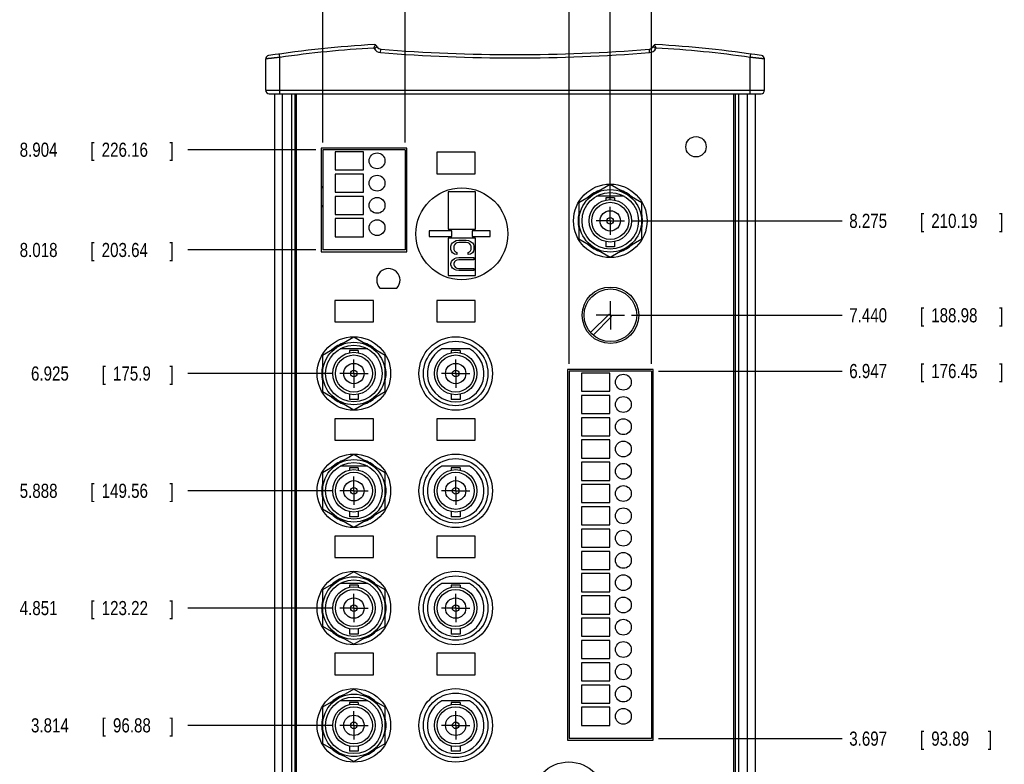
# Model space of a CAD drawing. Header units: inches. Extents: x 0 to 34, y 0 to 22.
# Tile 7 of 21: x 15.1 to 23.8, y 7.6 to 14.2. Entities that reach past the tile are written whole.
import ezdxf

# ---------------------------------------------------------------- set-up
doc = ezdxf.new("R2010")
doc.units = ezdxf.units.IN
doc.header["$LTSCALE"] = 1.87
doc.header["$MEASUREMENT"] = 0
doc.linetypes.add('CENTER', pattern=[0.6, 0.375, -0.075, 0.075, -0.075])
doc.layers.get('0').update_dxf_attribs({"linetype": 'CONTINUOUS'})
doc.layers.add('DEFAULT_1', color=7, linetype='CENTER')
doc.layers.add('DIMENSIONS', color=7, linetype='CONTINUOUS')
doc.styles.get("Standard").update_dxf_attribs({"font": 'txt', "width": 0.8})
doc.dimstyles.new('DIMSTYLE_1', dxfattribs={"dimtxt": 0.125, "dimasz": 0.18, "dimexe": 0.18, "dimexo": 0.0625, "dimgap": 0.09, "dimtad": 0, "dimtih": 1, "dimtoh": 1, "dimdec": 3, "dimzin": 4, "dimdsep": 46, "dimtxsty": 'STANDARD', "dimblk": '_FILLED', "dimblk1": '_FILLED', "dimblk2": '_FILLED', "dimcen": 0.09, "dimadec": 0, "dimazin": 0, "dimtp": 0.01, "dimtm": 0.01, "dimtfac": 1, "dimtdec": 3, "dimtofl": 0, "dimtmove": 0, "dimatfit": 3, "dimldrblk": '_FILLED', "dimfxl": 1, "dimtolj": 1, "dimtzin": 4, "dimarcsym": 0})

# ---------------------------------------------------------------- blocks, each defined once
blk = doc.blocks.new('*D11')
at = {"layer": 'DIMENSIONS', "color": 2, "linetype": 'CONTINUOUS'}
blk.add_line((17.8339, 7.9587), (16.5539, 7.9587), dxfattribs=at)
at = {"layer": 'DIMENSIONS', "color": 2, "linetype": 'CONTINUOUS', "width": 0.8}
for s, p in [('3.814', (15.1664, 7.8962)), ('[', (15.7914, 7.8962)), ('96.88', (15.8914, 7.8962)), (']', (16.3914, 7.8962))]:
    blk.add_text(s, height=0.125, dxfattribs=at).set_placement(p)
blk = doc.blocks.new('_FILLED')
at = {"color": 0, "linetype": 'BYBLOCK'}
blk.add_solid([(0, 0), (-1, 0.174), (-1, -0.174)], dxfattribs=at)
blk = doc.blocks.new('*D12')
at = {"layer": 'DIMENSIONS', "color": 2, "linetype": 'CONTINUOUS'}
blk.add_line((17.8339, 8.9957), (16.5539, 8.9957), dxfattribs=at)
at = {"layer": 'DIMENSIONS', "color": 2, "linetype": 'CONTINUOUS', "width": 0.8}
for s, p in [('4.851', (15.0664, 8.9332)), ('[', (15.6914, 8.9332)), ('123.22', (15.7914, 8.9332)), (']', (16.3914, 8.9332))]:
    blk.add_text(s, height=0.125, dxfattribs=at).set_placement(p)
blk = doc.blocks.new('*D13')
at = {"layer": 'DIMENSIONS', "color": 2, "linetype": 'CONTINUOUS'}
blk.add_line((17.8339, 10.0327), (16.5539, 10.0327), dxfattribs=at)
at = {"layer": 'DIMENSIONS', "color": 2, "linetype": 'CONTINUOUS', "width": 0.8}
for s, p in [('[', (15.6914, 9.9702)), (']', (16.3914, 9.9702)), ('5.888', (15.0664, 9.9702)), ('149.56', (15.7914, 9.9702))]:
    blk.add_text(s, height=0.125, dxfattribs=at).set_placement(p)
blk = doc.blocks.new('*D14')
at = {"layer": 'DIMENSIONS', "color": 2, "linetype": 'CONTINUOUS'}
blk.add_line((17.8339, 11.0697), (16.5539, 11.0697), dxfattribs=at)
at = {"layer": 'DIMENSIONS', "color": 2, "linetype": 'CONTINUOUS', "width": 0.8}
for s, p in [('6.925', (15.1664, 11.0072)), ('[', (15.7914, 11.0072)), ('175.9', (15.8914, 11.0072)), (']', (16.3914, 11.0072))]:
    blk.add_text(s, height=0.125, dxfattribs=at).set_placement(p)
blk = doc.blocks.new('*D15')
at = {"layer": 'DIMENSIONS', "color": 2, "linetype": 'CONTINUOUS'}
blk.add_line((17.684, 12.1622), (16.5539, 12.1622), dxfattribs=at)
at = {"layer": 'DIMENSIONS', "color": 2, "linetype": 'CONTINUOUS', "width": 0.8}
for s, p in [('8.018', (15.0664, 12.0997)), ('[', (15.6914, 12.0997)), ('203.64', (15.7914, 12.0997)), (']', (16.3914, 12.0997))]:
    blk.add_text(s, height=0.125, dxfattribs=at).set_placement(p)
blk = doc.blocks.new('*D16')
at = {"layer": 'DIMENSIONS', "color": 2, "linetype": 'CONTINUOUS'}
blk.add_line((17.684, 13.0487), (16.5539, 13.0487), dxfattribs=at)
at = {"layer": 'DIMENSIONS', "color": 2, "linetype": 'CONTINUOUS', "width": 0.8}
for s, p in [('8.904', (15.0664, 12.9862)), ('[', (15.6914, 12.9862)), ('226.16', (15.7914, 12.9862)), (']', (16.3914, 12.9862))]:
    blk.add_text(s, height=0.125, dxfattribs=at).set_placement(p)
blk = doc.blocks.new('*D17')
at = {"layer": 'DIMENSIONS', "color": 2, "linetype": 'CONTINUOUS'}
blk.add_line((20.4761, 12.4197), (22.3389, 12.4197), dxfattribs=at)
at = {"layer": 'DIMENSIONS', "color": 2, "linetype": 'CONTINUOUS', "width": 0.8}
for s, p in [('8.275', (22.4014, 12.3572)), ('[', (23.0264, 12.3572)), ('210.19', (23.1264, 12.3572)), (']', (23.7264, 12.3572))]:
    blk.add_text(s, height=0.125, dxfattribs=at).set_placement(p)
blk = doc.blocks.new('*D18')
at = {"layer": 'DIMENSIONS', "color": 2, "linetype": 'CONTINUOUS'}
blk.add_line((20.715, 11.0917), (22.3389, 11.0917), dxfattribs=at)
at = {"layer": 'DIMENSIONS', "color": 2, "linetype": 'CONTINUOUS', "width": 0.8}
for s, p in [('6.947', (22.4014, 11.0292)), ('[', (23.0264, 11.0292)), ('176.45', (23.1264, 11.0292)), (']', (23.7264, 11.0292))]:
    blk.add_text(s, height=0.125, dxfattribs=at).set_placement(p)
blk = doc.blocks.new('*D19')
at = {"layer": 'DIMENSIONS', "color": 2, "linetype": 'CONTINUOUS'}
blk.add_line((20.715, 7.8412), (22.3389, 7.8412), dxfattribs=at)
at = {"layer": 'DIMENSIONS', "color": 2, "linetype": 'CONTINUOUS', "width": 0.8}
for s, p in [('3.697', (22.4014, 7.7787)), ('[', (23.0264, 7.7787)), ('93.89', (23.1264, 7.7787)), (']', (23.6264, 7.7787))]:
    blk.add_text(s, height=0.125, dxfattribs=at).set_placement(p)
blk = doc.blocks.new('*D20')
at = {"layer": 'DIMENSIONS', "color": 2, "linetype": 'CONTINUOUS'}
blk.add_line((20.4771, 11.5847), (22.3389, 11.5847), dxfattribs=at)
at = {"layer": 'DIMENSIONS', "color": 2, "linetype": 'CONTINUOUS', "width": 0.8}
for s, p in [('7.440', (22.4014, 11.5222)), ('[', (23.0264, 11.5222)), ('188.98', (23.1264, 11.5222)), (']', (23.7264, 11.5222))]:
    blk.add_text(s, height=0.125, dxfattribs=at).set_placement(p)
blk = doc.blocks.new('*D32')
at = {"layer": 'DIMENSIONS', "color": 2, "linetype": 'CONTINUOUS'}
blk.add_line((19.9245, 11.1542), (19.9245, 14.6659), dxfattribs=at)
at = {"layer": 'DIMENSIONS', "color": 2, "linetype": 'CONTINUOUS', "width": 0.8}
for s, p in [(']', (19.987, 15.9534)), ('48.34', (19.987, 15.4534)), ('[', (19.987, 15.3534)), ('1.903', (19.987, 14.7284))]:
    blk.add_text(s, height=0.125, rotation=90, dxfattribs=at).set_placement(p)
blk = doc.blocks.new('*D33')
at = {"layer": 'DIMENSIONS', "color": 2, "linetype": 'CONTINUOUS'}
blk.add_line((20.6525, 11.1542), (20.6525, 14.6659), dxfattribs=at)
at = {"layer": 'DIMENSIONS', "color": 2, "linetype": 'CONTINUOUS', "width": 0.8}
for s, p in [(']', (20.715, 15.9534)), ('66.83', (20.715, 15.4534)), ('[', (20.715, 15.3534)), ('2.631', (20.715, 14.7284))]:
    blk.add_text(s, height=0.125, rotation=90, dxfattribs=at).set_placement(p)
blk = doc.blocks.new('*D34')
at = {"layer": 'DIMENSIONS', "color": 2, "linetype": 'CONTINUOUS'}
blk.add_line((20.2885, 12.6073), (20.2885, 14.6659), dxfattribs=at)
at = {"layer": 'DIMENSIONS', "color": 2, "linetype": 'CONTINUOUS', "width": 0.8}
for s, p in [(']', (20.351, 15.9534)), ('57.58', (20.351, 15.4534)), ('[', (20.351, 15.3534)), ('2.267', (20.351, 14.7284))]:
    blk.add_text(s, height=0.125, rotation=90, dxfattribs=at).set_placement(p)
blk = doc.blocks.new('*D35')
at = {"layer": 'DIMENSIONS', "color": 2, "linetype": 'CONTINUOUS'}
blk.add_line((17.7465, 13.1112), (17.7465, 14.6659), dxfattribs=at)
at = {"layer": 'DIMENSIONS', "color": 2, "linetype": 'CONTINUOUS', "width": 0.8}
for s, p in [(']', (17.809, 15.7534)), ('6.99', (17.809, 15.3534)), ('[', (17.809, 15.2534)), ('.275', (17.809, 14.7284))]:
    blk.add_text(s, height=0.125, rotation=90, dxfattribs=at).set_placement(p)
blk = doc.blocks.new('*D36')
at = {"layer": 'DIMENSIONS', "color": 2, "linetype": 'CONTINUOUS'}
blk.add_line((18.4745, 13.1112), (18.4745, 14.6659), dxfattribs=at)
at = {"layer": 'DIMENSIONS', "color": 2, "linetype": 'CONTINUOUS', "width": 0.8}
for s, p in [(']', (18.537, 15.8534)), ('11.51', (18.537, 15.3534)), ('[', (18.537, 15.2534)), ('.453', (18.537, 14.7284))]:
    blk.add_text(s, height=0.125, rotation=90, dxfattribs=at).set_placement(p)

msp = doc.modelspace()

# ---------------------------------------------------------------- linework, layer by layer
at = {"color": 7, "linetype": 'CONTINUOUS'}
for p, q in [((18.2015, 13.9423), (18.1982, 13.9481)), ((18.2015, 13.9423), (18.2275, 13.9573)), ((18.2275, 13.9573), (18.2211, 13.9684)), ((18.2566, 13.9075), (18.259, 13.9374)), ((20.6362, 13.9075), (20.6338, 13.9374)), ((20.6717, 13.9684), (20.6653, 13.9573)), ((20.6913, 13.9423), (20.6653, 13.9573)), ((20.6947, 13.9481), (20.6913, 13.9423)), ((17.2414, 13.5741), (17.2414, 13.8513)), ((17.3664, 13.8652), (17.3622, 13.8949)), ((17.3664, 13.5441), (17.3664, 13.8652)), ((21.5264, 13.8652), (21.5306, 13.8949)), ((21.5264, 13.5441), (21.5264, 13.8652)), ((21.6514, 13.5741), (21.6514, 13.8513)), ((17.2414, 13.5741), (21.6514, 13.5741)), ((17.2714, 13.5441), (21.6214, 13.5441)), ((17.3214, 3.7241), (17.3214, 13.5441)), ((17.3914, 3.7241), (17.3914, 13.5441)), ((17.4714, 3.7241), (17.4714, 13.5441)), ((17.5014, 3.7241), (17.5014, 13.5441)), ((17.5114, 13.5441), (17.5114, 3.7241)), ((21.3814, 3.7241), (21.3814, 13.5441)), ((21.3914, 13.5441), (21.3914, 3.7241)), ((21.4214, 13.5441), (21.4214, 3.7241)), ((21.5014, 3.7241), (21.5014, 13.5441)), ((21.5714, 3.7241), (21.5714, 13.5441)), ((17.7315, 13.0637), (17.7315, 12.1467)), ((18.4895, 13.0637), (17.7315, 13.0637)), ((18.4895, 12.1467), (18.4895, 13.0637)), ((17.7465, 13.0487), (17.7465, 12.1622)), ((18.4745, 13.0487), (17.7465, 13.0487)), ((17.8565, 13.0302), (17.8565, 12.8702)), ((18.1065, 13.0302), (17.8565, 13.0302)), ((18.1065, 12.8702), (18.1065, 13.0302)), ((18.4745, 13.0487), (18.4745, 12.1622)), ((18.754, 13.0267), (18.754, 12.8367)), ((19.094, 13.0267), (18.754, 13.0267)), ((19.094, 12.8367), (19.094, 13.0267)), ((17.8565, 12.8702), (18.1065, 12.8702)), ((17.8565, 12.8332), (17.8565, 12.6732)), ((18.1065, 12.8332), (17.8565, 12.8332)), ((18.1065, 12.6732), (18.1065, 12.8332)), ((18.754, 12.8367), (19.094, 12.8367)), ((20.2885, 12.7401), (20.011, 12.5799)), ((20.566, 12.5799), (20.2885, 12.7401)), ((17.8565, 12.6732), (18.1065, 12.6732)), ((17.8565, 12.6362), (17.8565, 12.4762)), ((18.1065, 12.6362), (17.8565, 12.6362)), ((18.1065, 12.4762), (18.1065, 12.6362)), ((18.8564, 12.6751), (18.8564, 12.3451)), ((19.0964, 12.6751), (18.8564, 12.6751)), ((19.0964, 12.3451), (19.0964, 12.6751)), ((20.4109, 12.6377), (20.1661, 12.6377)), ((20.011, 12.5799), (20.011, 12.2595)), ((20.25, 12.6229), (20.25, 12.6032)), ((20.327, 12.6229), (20.25, 12.6229)), ((20.327, 12.6229), (20.327, 12.6032)), ((20.566, 12.2595), (20.566, 12.5799)), ((17.8565, 12.4762), (18.1065, 12.4762)), ((17.8565, 12.4392), (17.8565, 12.2792)), ((18.1065, 12.4392), (17.8565, 12.4392)), ((18.1065, 12.2792), (18.1065, 12.4392)), ((17.8565, 12.2792), (18.1065, 12.2792)), ((18.6864, 12.3301), (18.6864, 12.2801)), ((18.8864, 12.3301), (18.6864, 12.3301)), ((18.6864, 12.2801), (18.8864, 12.2801)), ((18.8564, 12.3451), (19.0964, 12.3451)), ((18.8864, 12.2801), (18.8864, 12.3301)), ((19.0664, 12.3301), (19.0664, 12.2801)), ((19.2264, 12.3301), (19.0664, 12.3301)), ((19.0664, 12.2801), (19.2264, 12.2801)), ((19.2264, 12.2801), (19.2264, 12.3301)), ((18.8564, 12.2651), (18.8564, 11.9351)), ((19.0964, 12.2651), (18.8564, 12.2651)), ((18.8795, 12.1961), (18.8839, 12.2122)), ((18.8795, 12.1669), (18.8795, 12.1961)), ((18.8839, 12.2122), (18.8925, 12.2252)), ((18.8925, 12.2252), (18.9098, 12.2381)), ((18.9098, 12.209), (18.9055, 12.1961)), ((18.9055, 12.1961), (18.9055, 12.1669)), ((18.9098, 12.2381), (18.9272, 12.2446)), ((18.9185, 12.2187), (18.9098, 12.209)), ((18.9315, 12.2252), (18.9185, 12.2187)), ((18.9272, 12.2446), (18.9488, 12.2478)), ((18.9488, 12.2284), (18.9315, 12.2252)), ((18.9488, 12.2478), (19.0138, 12.2478)), ((19.0138, 12.2284), (18.9488, 12.2284)), ((19.0138, 12.2478), (19.0354, 12.2446)), ((19.0311, 12.2252), (19.0138, 12.2284)), ((19.0441, 12.2187), (19.0311, 12.2252)), ((19.0354, 12.2446), (19.0527, 12.2381)), ((19.0527, 12.209), (19.0441, 12.2187)), ((19.0527, 12.2381), (19.0701, 12.2252)), ((19.0571, 12.1961), (19.0527, 12.209)), ((19.0571, 12.1669), (19.0571, 12.1961)), ((19.0701, 12.2252), (19.0787, 12.2122)), ((19.0787, 12.2122), (19.083, 12.1961)), ((19.083, 12.1961), (19.083, 12.1669)), ((19.0964, 11.9351), (19.0964, 12.2651)), ((20.011, 12.2595), (20.2885, 12.0993)), ((20.25, 12.2362), (20.25, 12.1904)), ((20.327, 12.1904), (20.25, 12.1904)), ((20.2885, 12.0993), (20.566, 12.2595)), ((20.327, 12.2362), (20.327, 12.1904)), ((17.7315, 12.1467), (18.4895, 12.1467)), ((18.4745, 12.1622), (17.7465, 12.1622)), ((18.8839, 12.1508), (18.8795, 12.1669)), ((18.8925, 12.1378), (18.8839, 12.1508)), ((18.9098, 12.1249), (18.8925, 12.1378)), ((18.9055, 12.1669), (18.9098, 12.154)), ((18.9098, 12.154), (18.9185, 12.1443)), ((18.9315, 12.1217), (18.9098, 12.1249)), ((18.9185, 12.1443), (18.9315, 12.1411)), ((18.9315, 12.1411), (18.9315, 12.1217)), ((19.0311, 12.1411), (19.0441, 12.1443)), ((19.0311, 12.1217), (19.0311, 12.1411)), ((19.0527, 12.1249), (19.0311, 12.1217)), ((19.0441, 12.1443), (19.0527, 12.154)), ((19.0527, 12.154), (19.0571, 12.1669)), ((19.0701, 12.1378), (19.0527, 12.1249)), ((19.0787, 12.1508), (19.0701, 12.1378)), ((19.083, 12.1669), (19.0787, 12.1508)), ((18.8795, 12.044), (18.8839, 12.0602)), ((18.8795, 12.0311), (18.8795, 12.044)), ((18.8839, 12.0149), (18.8795, 12.0311)), ((18.8839, 12.0602), (18.8925, 12.0731)), ((18.8925, 12.002), (18.8839, 12.0149)), ((18.8925, 12.0731), (18.9098, 12.0861)), ((18.9098, 12.057), (18.9055, 12.044)), ((18.9055, 12.044), (18.9055, 12.0311)), ((18.9055, 12.0311), (18.9098, 12.0181)), ((18.9098, 12.0861), (18.9272, 12.0925)), ((18.9185, 12.0667), (18.9098, 12.057)), ((18.9098, 12.0181), (18.9185, 12.0084)), ((18.9315, 12.0731), (18.9185, 12.0667)), ((18.9272, 12.0925), (18.9488, 12.0958)), ((18.9488, 12.0764), (18.9315, 12.0731)), ((18.9488, 12.0958), (19.083, 12.0958)), ((19.083, 12.0764), (18.9488, 12.0764)), ((19.083, 12.0958), (19.083, 12.0764)), ((18.8564, 11.9351), (19.0964, 11.9351)), ((18.9098, 11.989), (18.8925, 12.002)), ((18.9272, 11.9826), (18.9098, 11.989)), ((18.9185, 12.0084), (18.9315, 12.002)), ((18.9488, 11.9793), (18.9272, 11.9826)), ((18.9315, 12.002), (18.9488, 11.9987)), ((18.9488, 11.9987), (19.083, 11.9987)), ((19.083, 11.9793), (18.9488, 11.9793)), ((19.083, 11.9987), (19.083, 11.9793)), ((18.2515, 11.8241), (18.4015, 11.8241)), ((17.854, 11.7167), (17.854, 11.5267)), ((18.194, 11.7167), (17.854, 11.7167)), ((18.194, 11.5267), (18.194, 11.7167)), ((18.754, 11.7167), (18.754, 11.5267)), ((19.094, 11.7167), (18.754, 11.7167)), ((19.094, 11.5267), (19.094, 11.7167)), ((20.2789, 11.5953), (20.1148, 11.4312)), ((20.3001, 11.5741), (20.2789, 11.5953)), ((17.854, 11.5267), (18.194, 11.5267)), ((18.754, 11.5267), (19.094, 11.5267)), ((20.1361, 11.41), (20.3001, 11.5741)), ((18.0215, 11.3901), (17.744, 11.2299)), ((18.299, 11.2299), (18.0215, 11.3901)), ((18.1439, 11.2877), (17.8991, 11.2877)), ((17.983, 11.2729), (17.983, 11.2532)), ((18.06, 11.2729), (17.983, 11.2729)), ((18.06, 11.2729), (18.06, 11.2532)), ((19.0439, 11.2877), (18.7991, 11.2877)), ((18.883, 11.2729), (18.883, 11.2532)), ((18.96, 11.2729), (18.883, 11.2729)), ((18.96, 11.2729), (18.96, 11.2532)), ((17.744, 11.2299), (17.744, 10.9095)), ((18.299, 10.9095), (18.299, 11.2299)), ((19.9095, 11.1067), (19.9095, 7.8262)), ((20.6675, 11.1067), (19.9095, 11.1067)), ((19.9245, 11.0917), (19.9245, 7.8412)), ((20.6525, 11.0917), (19.9245, 11.0917)), ((20.0345, 11.0732), (20.0345, 10.9132)), ((20.2845, 11.0732), (20.0345, 11.0732)), ((20.2845, 10.9132), (20.2845, 11.0732)), ((20.6525, 11.0917), (20.6525, 7.8412)), ((20.6675, 7.8262), (20.6675, 11.1067)), ((17.744, 10.9095), (18.0215, 10.7493)), ((17.983, 10.8862), (17.983, 10.8404)), ((18.0215, 10.7493), (18.299, 10.9095)), ((18.06, 10.8862), (18.06, 10.8404)), ((18.883, 10.8862), (18.883, 10.8404)), ((18.96, 10.8862), (18.96, 10.8404)), ((20.0345, 10.9132), (20.2845, 10.9132)), ((18.06, 10.8404), (17.983, 10.8404)), ((18.96, 10.8404), (18.883, 10.8404)), ((20.0345, 10.8762), (20.0345, 10.7162)), ((20.2845, 10.8762), (20.0345, 10.8762)), ((20.2845, 10.7162), (20.2845, 10.8762)), ((20.0345, 10.7162), (20.2845, 10.7162)), ((17.854, 10.6697), (17.854, 10.4797)), ((18.194, 10.6697), (17.854, 10.6697)), ((18.194, 10.4797), (18.194, 10.6697)), ((18.754, 10.6697), (18.754, 10.4797)), ((19.094, 10.6697), (18.754, 10.6697)), ((19.094, 10.4797), (19.094, 10.6697)), ((20.0345, 10.6792), (20.0345, 10.5192)), ((20.2845, 10.6792), (20.0345, 10.6792)), ((20.2845, 10.5192), (20.2845, 10.6792)), ((17.854, 10.4797), (18.194, 10.4797)), ((18.754, 10.4797), (19.094, 10.4797)), ((20.0345, 10.5192), (20.2845, 10.5192)), ((20.0345, 10.4822), (20.0345, 10.3222)), ((20.2845, 10.4822), (20.0345, 10.4822)), ((20.2845, 10.3222), (20.2845, 10.4822)), ((18.0215, 10.3531), (17.744, 10.1929)), ((18.299, 10.1929), (18.0215, 10.3531)), ((20.0345, 10.3222), (20.2845, 10.3222)), ((20.0345, 10.2852), (20.0345, 10.1252)), ((20.2845, 10.2852), (20.0345, 10.2852)), ((20.2845, 10.1252), (20.2845, 10.2852)), ((17.744, 10.1929), (17.744, 9.8725)), ((18.1439, 10.2507), (17.8991, 10.2507)), ((17.983, 10.2359), (17.983, 10.2162)), ((18.06, 10.2359), (17.983, 10.2359)), ((18.06, 10.2359), (18.06, 10.2162)), ((18.299, 9.8725), (18.299, 10.1929)), ((19.0439, 10.2507), (18.7991, 10.2507)), ((18.883, 10.2359), (18.883, 10.2162)), ((18.96, 10.2359), (18.883, 10.2359)), ((18.96, 10.2359), (18.96, 10.2162)), ((20.0345, 10.1252), (20.2845, 10.1252)), ((20.0345, 10.0882), (20.0345, 9.9282)), ((20.2845, 10.0882), (20.0345, 10.0882)), ((20.2845, 9.9282), (20.2845, 10.0882)), ((20.0345, 9.9282), (20.2845, 9.9282)), ((17.744, 9.8725), (18.0215, 9.7123)), ((17.983, 9.8492), (17.983, 9.8034)), ((18.0215, 9.7123), (18.299, 9.8725)), ((18.06, 9.8492), (18.06, 9.8034)), ((18.883, 9.8492), (18.883, 9.8034)), ((18.96, 9.8492), (18.96, 9.8034)), ((20.0345, 9.8912), (20.0345, 9.7312)), ((20.2845, 9.8912), (20.0345, 9.8912)), ((20.2845, 9.7312), (20.2845, 9.8912)), ((18.06, 9.8034), (17.983, 9.8034)), ((18.96, 9.8034), (18.883, 9.8034)), ((20.0345, 9.7312), (20.2845, 9.7312)), ((20.0345, 9.6942), (20.0345, 9.5342)), ((20.2845, 9.6942), (20.0345, 9.6942)), ((20.2845, 9.5342), (20.2845, 9.6942)), ((17.854, 9.6327), (17.854, 9.4427)), ((18.194, 9.6327), (17.854, 9.6327)), ((18.194, 9.4427), (18.194, 9.6327)), ((18.754, 9.6327), (18.754, 9.4427)), ((19.094, 9.6327), (18.754, 9.6327)), ((19.094, 9.4427), (19.094, 9.6327)), ((20.0345, 9.5342), (20.2845, 9.5342)), ((20.0345, 9.4972), (20.0345, 9.3372)), ((20.2845, 9.4972), (20.0345, 9.4972)), ((20.2845, 9.3372), (20.2845, 9.4972)), ((17.854, 9.4427), (18.194, 9.4427)), ((18.754, 9.4427), (19.094, 9.4427)), ((18.0215, 9.3161), (17.744, 9.1559)), ((18.299, 9.1559), (18.0215, 9.3161)), ((20.0345, 9.3372), (20.2845, 9.3372)), ((20.0345, 9.3002), (20.0345, 9.1402)), ((20.2845, 9.3002), (20.0345, 9.3002)), ((20.2845, 9.1402), (20.2845, 9.3002)), ((17.744, 9.1559), (17.744, 8.8355)), ((18.1439, 9.2137), (17.8991, 9.2137)), ((17.983, 9.1989), (17.983, 9.1792)), ((18.06, 9.1989), (17.983, 9.1989)), ((18.06, 9.1989), (18.06, 9.1792)), ((18.299, 8.8355), (18.299, 9.1559)), ((19.0439, 9.2137), (18.7991, 9.2137)), ((18.883, 9.1989), (18.883, 9.1792)), ((18.96, 9.1989), (18.883, 9.1989)), ((18.96, 9.1989), (18.96, 9.1792)), ((20.0345, 9.1402), (20.2845, 9.1402)), ((20.0345, 9.1032), (20.0345, 8.9432)), ((20.2845, 9.1032), (20.0345, 9.1032)), ((20.2845, 8.9432), (20.2845, 9.1032)), ((20.0345, 8.9432), (20.2845, 8.9432)), ((20.2845, 8.9062), (20.0345, 8.9062)), ((20.0345, 8.9062), (20.0345, 8.7462)), ((20.2845, 8.7462), (20.2845, 8.9062)), ((17.744, 8.8355), (18.0215, 8.6753)), ((17.983, 8.8122), (17.983, 8.7664)), ((18.0215, 8.6753), (18.299, 8.8355)), ((18.06, 8.8122), (18.06, 8.7664)), ((18.883, 8.8122), (18.883, 8.7664)), ((18.96, 8.8122), (18.96, 8.7664)), ((18.06, 8.7664), (17.983, 8.7664)), ((18.96, 8.7664), (18.883, 8.7664)), ((20.0345, 8.7462), (20.2845, 8.7462)), ((20.2845, 8.7092), (20.0345, 8.7092)), ((20.0345, 8.7092), (20.0345, 8.5492)), ((20.2845, 8.5492), (20.2845, 8.7092)), ((17.854, 8.5957), (17.854, 8.4057)), ((18.194, 8.5957), (17.854, 8.5957)), ((18.194, 8.4057), (18.194, 8.5957)), ((18.754, 8.5957), (18.754, 8.4057)), ((19.094, 8.5957), (18.754, 8.5957)), ((19.094, 8.4057), (19.094, 8.5957)), ((20.0345, 8.5492), (20.2845, 8.5492)), ((20.2845, 8.5122), (20.0345, 8.5122)), ((20.0345, 8.5122), (20.0345, 8.3522)), ((20.2845, 8.3522), (20.2845, 8.5122)), ((17.854, 8.4057), (18.194, 8.4057)), ((18.754, 8.4057), (19.094, 8.4057)), ((18.0215, 8.2791), (17.744, 8.1189)), ((18.299, 8.1189), (18.0215, 8.2791)), ((20.0345, 8.3522), (20.2845, 8.3522)), ((20.2845, 8.3152), (20.0345, 8.3152)), ((20.0345, 8.3152), (20.0345, 8.1552)), ((20.2845, 8.1552), (20.2845, 8.3152)), ((17.744, 8.1189), (17.744, 7.7985)), ((18.1439, 8.1767), (17.8991, 8.1767)), ((17.983, 8.1619), (17.983, 8.1422)), ((18.06, 8.1619), (17.983, 8.1619)), ((18.06, 8.1619), (18.06, 8.1422)), ((18.299, 7.7985), (18.299, 8.1189)), ((19.0439, 8.1767), (18.7991, 8.1767)), ((18.883, 8.1619), (18.883, 8.1422)), ((18.96, 8.1619), (18.883, 8.1619)), ((18.96, 8.1619), (18.96, 8.1422)), ((20.0345, 8.1552), (20.2845, 8.1552)), ((20.2845, 8.1182), (20.0345, 8.1182)), ((20.0345, 8.1182), (20.0345, 7.9582)), ((20.2845, 7.9582), (20.2845, 8.1182)), ((20.0345, 7.9582), (20.2845, 7.9582)), ((20.6525, 7.8412), (19.9245, 7.8412)), ((17.744, 7.7985), (18.0215, 7.6383)), ((17.983, 7.7752), (17.983, 7.7294)), ((18.0215, 7.6383), (18.299, 7.7985)), ((18.06, 7.7752), (18.06, 7.7294)), ((18.883, 7.7752), (18.883, 7.7294)), ((18.96, 7.7752), (18.96, 7.7294)), ((19.9095, 7.8262), (20.6675, 7.8262)), ((18.06, 7.7294), (17.983, 7.7294)), ((18.96, 7.7294), (18.883, 7.7294))]:
    msp.add_line(p, q, dxfattribs=at)
for centre, radius in [((21.0465, 13.0747), 0.09), ((18.2265, 12.9502), 0.07), ((18.2265, 12.7532), 0.07), ((18.9764, 12.3051), 0.4065), ((20.2885, 12.4197), 0.325), ((18.2265, 12.5562), 0.07), ((20.2885, 12.4197), 0.2765), ((20.2885, 12.4197), 0.25), ((20.2885, 12.4197), 0.1875), ((20.2885, 12.4197), 0.164), ((20.2885, 12.4197), 0.09), ((18.2265, 12.3592), 0.07), ((20.2885, 12.4197), 0.029), ((20.2895, 11.5847), 0.25), ((20.2895, 11.5847), 0.2325), ((18.0215, 11.0697), 0.325), ((18.0215, 11.0697), 0.2765), ((18.0215, 11.0697), 0.25), ((18.9215, 11.0697), 0.325), ((18.9215, 11.0697), 0.285), ((18.0215, 11.0697), 0.1875), ((18.0215, 11.0697), 0.164), ((18.9215, 11.0697), 0.1875), ((18.9215, 11.0697), 0.164), ((18.0215, 11.0697), 0.09), ((18.9215, 11.0697), 0.09), ((18.0215, 11.0697), 0.029), ((18.9215, 11.0697), 0.029), ((20.4045, 10.9932), 0.07), ((20.4045, 10.7962), 0.07), ((20.4045, 10.5992), 0.07), ((20.4045, 10.4022), 0.07), ((18.0215, 10.0327), 0.325), ((18.0215, 10.0327), 0.2765), ((18.0215, 10.0327), 0.25), ((18.9215, 10.0327), 0.325), ((18.9215, 10.0327), 0.285), ((20.4045, 10.2052), 0.07), ((18.0215, 10.0327), 0.1875), ((18.0215, 10.0327), 0.164), ((18.9215, 10.0327), 0.1875), ((18.9215, 10.0327), 0.164), ((18.0215, 10.0327), 0.09), ((18.9215, 10.0327), 0.09), ((18.0215, 10.0327), 0.029), ((18.9215, 10.0327), 0.029), ((20.4045, 10.0082), 0.07), ((20.4045, 9.8112), 0.07), ((20.4045, 9.6142), 0.07), ((20.4045, 9.4172), 0.07), ((18.0215, 8.9957), 0.325), ((18.9215, 8.9957), 0.325), ((18.0215, 8.9957), 0.2765), ((18.0215, 8.9957), 0.25), ((18.9215, 8.9957), 0.285), ((20.4045, 9.2202), 0.07), ((18.0215, 8.9957), 0.1875), ((18.0215, 8.9957), 0.164), ((18.9215, 8.9957), 0.1875), ((18.9215, 8.9957), 0.164), ((18.0215, 8.9957), 0.09), ((18.9215, 8.9957), 0.09), ((20.4045, 9.0232), 0.07), ((18.0215, 8.9957), 0.029), ((18.9215, 8.9957), 0.029), ((20.4045, 8.8262), 0.07), ((20.4045, 8.6292), 0.07), ((20.4045, 8.4322), 0.07), ((18.0215, 7.9587), 0.325), ((18.9215, 7.9587), 0.325), ((20.4045, 8.2352), 0.07), ((18.0215, 7.9587), 0.2765), ((18.0215, 7.9587), 0.25), ((18.9215, 7.9587), 0.285), ((18.0215, 7.9587), 0.1875), ((18.0215, 7.9587), 0.164), ((18.9215, 7.9587), 0.1875), ((18.9215, 7.9587), 0.164), ((20.4045, 8.0382), 0.07), ((18.0215, 7.9587), 0.09), ((18.9215, 7.9587), 0.09), ((18.0215, 7.9587), 0.029), ((18.9215, 7.9587), 0.029), ((19.9215, 7.3097), 0.325)]:
    msp.add_circle(centre, radius, dxfattribs=at)
for centre, radius, start, end in [((18.7693, 3.9944), 10, 93.24894, 98.64112), ((18.7693, 3.9944), 9.97, 93.28432, 98.0893), ((18.2621, 13.9773), 0.07, 210, 265.45958), ((18.2037, 13.9584), 0.02, 30, 93.24894), ((18.2621, 13.9773), 0.04, 210, 265.45958), ((19.4464, 28.8903), 15, 265.45958, 274.54042), ((20.6307, 13.9773), 0.04, 274.54042, 330), ((20.6307, 13.9773), 0.07, 274.54042, 330), ((20.6891, 13.9584), 0.02, 86.75106, 150), ((20.1235, 3.9944), 10, 81.35888, 86.75106), ((20.1235, 3.9944), 9.97, 81.9107, 86.71568), ((17.2714, 13.8513), 0.03, 98.64165, 180.00009), ((19.4464, 28.8903), 15.03, 265.45958, 274.54042), ((21.6214, 13.8513), 0.03, 0, 81.35888), ((17.2714, 13.5741), 0.03, 180, 270), ((21.6214, 13.5741), 0.03, 270, 360), ((17.8314, 12.6341), 0.125, 132.79701, 143.07729), ((20.2885, 12.4197), 0.285, 106.84851, 133.10316), ((20.2885, 12.4197), 0.285, 46.89684, 73.15149), ((17.8314, 12.6341), 0.125, 216.92271, 227.20299), ((20.2885, 12.4197), 0.285, 166.87834, 193.12166), ((20.2885, 12.4197), 0.285, 346.87834, 13.12166), ((20.2885, 12.4197), 0.285, 226.89684, 253.15149), ((20.2885, 12.4197), 0.285, 286.84851, 313.10316), ((18.3265, 11.8947), 0.103, 316.73197, 223.26803), ((18.0215, 11.0697), 0.285, 106.84851, 133.10316), ((18.0215, 11.0697), 0.285, 46.89684, 73.15149), ((18.9215, 11.0697), 0.25, 119.30811, 60.69189), ((18.0215, 11.0697), 0.285, 166.87834, 193.12166), ((18.0215, 11.0697), 0.285, 346.87834, 13.12166), ((18.0215, 11.0697), 0.285, 226.89684, 253.15149), ((18.0215, 11.0697), 0.285, 286.84851, 313.10316), ((18.0215, 10.0327), 0.285, 106.84851, 133.10316), ((18.0215, 10.0327), 0.285, 46.89684, 73.15149), ((18.9215, 10.0327), 0.25, 119.30811, 60.69189), ((18.0215, 10.0327), 0.285, 166.87834, 193.12166), ((18.0215, 10.0327), 0.285, 346.87834, 13.12166), ((18.0215, 10.0327), 0.285, 226.89684, 253.15149), ((18.0215, 10.0327), 0.285, 286.84851, 313.10316), ((18.0215, 8.9957), 0.285, 106.84851, 133.10316), ((18.0215, 8.9957), 0.285, 46.89684, 73.15149), ((18.9215, 8.9957), 0.25, 119.30811, 60.69189), ((18.0215, 8.9957), 0.285, 166.87834, 193.12166), ((18.0215, 8.9957), 0.285, 346.87834, 13.12166), ((18.0215, 8.9957), 0.285, 226.89684, 253.15149), ((18.0215, 8.9957), 0.285, 286.84851, 313.10316), ((18.0215, 7.9587), 0.285, 106.84851, 133.10316), ((18.0215, 7.9587), 0.285, 46.89684, 73.15149), ((18.9215, 7.9587), 0.25, 119.30811, 60.69189), ((18.0215, 7.9587), 0.285, 166.87834, 193.12166), ((18.0215, 7.9587), 0.285, 346.87834, 13.12166), ((18.0215, 7.9587), 0.285, 226.89684, 253.15149), ((18.0215, 7.9587), 0.285, 286.84851, 313.10316)]:
    msp.add_arc(centre, radius, start, end, dxfattribs=at)
for points, knots in [([(18.1982, 13.9481), (18.1987, 13.949), (18.1997, 13.9509), (18.2012, 13.9537), (18.2027, 13.9564), (18.2041, 13.959), (18.2054, 13.9616), (18.2067, 13.964), (18.208, 13.9662), (18.2091, 13.9683), (18.2101, 13.9702), (18.211, 13.9719), (18.2119, 13.9734), (18.2126, 13.9748), (18.213, 13.9756), (18.2132, 13.976)], [0, 0, 0, 0, 0.101018, 0.201094, 0.299118, 0.394026, 0.48505, 0.571233, 0.651811, 0.726326, 0.794409, 0.855958, 0.910725, 0.958791, 1, 1, 1, 1]), ([(20.6947, 13.9481), (20.6941, 13.949), (20.6931, 13.9509), (20.6916, 13.9537), (20.6902, 13.9564), (20.6887, 13.959), (20.6874, 13.9616), (20.6861, 13.964), (20.6848, 13.9662), (20.6837, 13.9683), (20.6827, 13.9702), (20.6818, 13.9719), (20.6809, 13.9734), (20.6802, 13.9748), (20.6798, 13.9756), (20.6796, 13.976)], [0, 0, 0, 0, 0.101018, 0.201094, 0.299118, 0.394026, 0.48505, 0.571233, 0.651811, 0.726326, 0.794409, 0.855958, 0.910725, 0.958791, 1, 1, 1, 1]), ([(17.3664, 13.8652), (17.364, 13.865), (17.3591, 13.8644), (17.3518, 13.8637), (17.3446, 13.8629), (17.3375, 13.8621), (17.3305, 13.8613), (17.3235, 13.8606), (17.3168, 13.8598), (17.3102, 13.8591), (17.3038, 13.8584), (17.2976, 13.8577), (17.2917, 13.857), (17.286, 13.8564), (17.2806, 13.8557), (17.2755, 13.8552), (17.2706, 13.8546), (17.2661, 13.8541), (17.262, 13.8536), (17.2582, 13.8532), (17.2548, 13.8528), (17.2517, 13.8525), (17.249, 13.8521), (17.2468, 13.8519), (17.2449, 13.8517), (17.2434, 13.8515), (17.2424, 13.8514), (17.2418, 13.8513), (17.2415, 13.8513), (17.2414, 13.8513)], [0, 0, 0, 0, 0.058356, 0.11653, 0.174307, 0.231475, 0.287834, 0.343188, 0.397347, 0.450124, 0.50134, 0.550827, 0.598419, 0.643964, 0.687316, 0.728339, 0.766904, 0.802882, 0.836152, 0.866595, 0.894109, 0.9186, 0.939989, 0.958205, 0.973189, 0.984892, 0.993277, 0.998318, 1, 1, 1, 1]), ([(21.6514, 13.8513), (21.6513, 13.8513), (21.6511, 13.8513), (21.6504, 13.8514), (21.6494, 13.8515), (21.6479, 13.8517), (21.646, 13.8519), (21.6438, 13.8521), (21.6411, 13.8525), (21.638, 13.8528), (21.6346, 13.8532), (21.6308, 13.8536), (21.6267, 13.8541), (21.6222, 13.8546), (21.6174, 13.8552), (21.6122, 13.8557), (21.6068, 13.8564), (21.6012, 13.857), (21.5952, 13.8577), (21.589, 13.8584), (21.5826, 13.8591), (21.576, 13.8598), (21.5693, 13.8606), (21.5624, 13.8613), (21.5553, 13.8621), (21.5482, 13.8629), (21.541, 13.8637), (21.5337, 13.8644), (21.5288, 13.865), (21.5264, 13.8652)], [0, 0, 0, 0, 0.001681, 0.006722, 0.015106, 0.026808, 0.04179, 0.060002, 0.081386, 0.105868, 0.133367, 0.16379, 0.197035, 0.23299, 0.271534, 0.312545, 0.355892, 0.40144, 0.449044, 0.498548, 0.549786, 0.602583, 0.656761, 0.712131, 0.768502, 0.825679, 0.883462, 0.941641, 1, 1, 1, 1])]:
    msp.add_open_spline(points, degree=3, knots=knots, dxfattribs=at)
at = {"layer": 'DEFAULT_1', "color": 7, "linetype": 'CENTER'}
for p, q in [((20.2885, 12.4197), (20.2885, 12.5448)), ((20.2885, 12.4197), (20.1634, 12.4197)), ((20.2885, 12.4197), (20.2885, 12.2946)), ((20.2885, 12.4197), (20.4136, 12.4197)), ((20.2895, 11.5847), (20.2895, 11.7098)), ((20.2895, 11.5847), (20.1644, 11.5847)), ((20.2895, 11.5847), (20.2895, 11.4596)), ((20.2895, 11.5847), (20.4146, 11.5847)), ((18.0215, 11.0697), (18.0215, 11.1948)), ((18.9215, 11.0697), (18.9215, 11.1948)), ((18.0215, 11.0697), (17.8964, 11.0697)), ((18.0215, 11.0697), (18.0215, 10.9446)), ((18.0215, 11.0697), (18.1466, 11.0697)), ((18.9215, 11.0697), (18.7964, 11.0697)), ((18.9215, 11.0697), (18.9215, 10.9446)), ((18.9215, 11.0697), (19.0466, 11.0697)), ((18.0215, 10.0327), (18.0215, 10.1578)), ((18.9215, 10.0327), (18.9215, 10.1578)), ((18.0215, 10.0327), (17.8964, 10.0327)), ((18.0215, 10.0327), (18.0215, 9.9076)), ((18.0215, 10.0327), (18.1466, 10.0327)), ((18.9215, 10.0327), (18.7964, 10.0327)), ((18.9215, 10.0327), (18.9215, 9.9076)), ((18.9215, 10.0327), (19.0466, 10.0327)), ((18.0215, 8.9957), (18.0215, 9.1208)), ((18.9215, 8.9957), (18.9215, 9.1208)), ((18.0215, 8.9957), (17.8964, 8.9957)), ((18.0215, 8.9957), (18.0215, 8.8706)), ((18.0215, 8.9957), (18.1466, 8.9957)), ((18.9215, 8.9957), (18.7964, 8.9957)), ((18.9215, 8.9957), (18.9215, 8.8706)), ((18.9215, 8.9957), (19.0466, 8.9957)), ((18.0215, 7.9587), (18.0215, 8.0838)), ((18.9215, 7.9587), (18.9215, 8.0838)), ((18.0215, 7.9587), (17.8964, 7.9587)), ((18.0215, 7.9587), (18.0215, 7.8336)), ((18.0215, 7.9587), (18.1466, 7.9587)), ((18.9215, 7.9587), (18.7964, 7.9587)), ((18.9215, 7.9587), (18.9215, 7.8336)), ((18.9215, 7.9587), (19.0466, 7.9587))]:
    msp.add_line(p, q, dxfattribs=at)

# ---------------------------------------------------------------- dimensions: what is measured, and where the dimension line sits
at = {"layer": 'DIMENSIONS', "color": 2, "linetype": 'CONTINUOUS'}
for feature_location, offset, dtype, origin, picture, middle in [((19.9245, 11.1542), (0, 3.5117), 1, (18.0215, 11.0917), '*D32', (19.9245, 15.3909)), ((20.6525, 11.1542), (0, 3.5117), 1, (18.0215, 11.0917), '*D33', (20.6525, 15.3909)), ((20.2885, 12.6073), (0, 2.0586), 1, (18.0215, 12.5448), '*D34', (20.2885, 15.3909)), ((18.4745, 13.1112), (0, 1.5547), 1, (18.0215, 13.0487), '*D36', (18.4745, 15.3409)), ((17.7465, 13.1112), (0, 1.5547), 1, (18.0215, 13.0487), '*D35', (17.7465, 15.2909)), ((17.684, 13.0487), (-1.1301, 0), 0, (17.7465, 4.1447), '*D16', (15.7789, 13.0487)), ((20.4761, 12.4197), (1.8628, 0), 0, (20.4136, 4.1447), '*D17', (23.1139, 12.4197)), ((17.6840138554, 12.1621878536), (-1.1301102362, 0), 0, (17.7465138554, 4.1446878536), '*D15', (15.7789036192, 12.1621878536)), ((20.4771, 11.5847), (1.8618, 0), 0, (20.4146, 4.1447), '*D20', (23.1139, 11.5847)), ((20.715, 11.0917), (1.6239, 0), 0, (20.6525, 4.1447), '*D18', (23.1139, 11.0917)), ((17.8339, 11.0697), (-1.28, 0), 0, (17.8964, 4.1447), '*D14', (15.8289, 11.0697)), ((17.8339, 10.0327), (-1.28, 0), 0, (17.8964, 4.1447), '*D13', (15.7789, 10.0327)), ((17.8339, 8.9957), (-1.28, 0), 0, (17.8964, 4.1447), '*D12', (15.7789, 8.9957)), ((17.8339, 7.9587), (-1.28, 0), 0, (17.8964, 4.1447), '*D11', (15.8289, 7.9587)), ((20.7150138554, 7.8411878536), (1.6238897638, 0), 0, (20.6525138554, 4.1446878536), '*D19', (23.0639036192, 7.8411878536))]:
    dim = msp.add_ordinate_dim(feature_location=feature_location, offset=offset, dtype=dtype, origin=origin, dimstyle='DIMSTYLE_1', dxfattribs=at)
    dim.commit()
    dim.dimension.update_dxf_attribs({"geometry": picture, "text_midpoint": middle})

doc.saveas('drawing.dxf')
